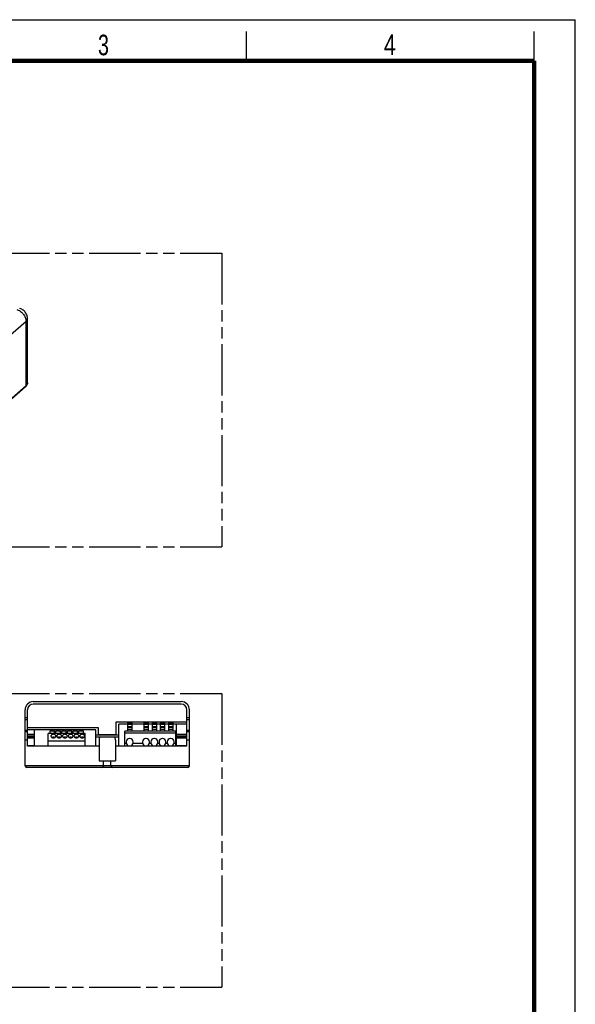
# Model space of a CAD drawing. Header units: millimetres. Extents: x 0 to 210, y 0 to 297.
# Tile 9 of 9: x 115 to 210, y 129 to 297. Entities that reach past the tile are written whole.
import ezdxf

# ---------------------------------------------------------------- set-up
doc = ezdxf.new("R2010")
doc.units = ezdxf.units.MM
doc.header["$LTSCALE"] = 19.36
doc.linetypes.add('PHANTOM', pattern=[0.8, 0.45, -0.05, 0.1, -0.05, 0.1, -0.05])
doc.layers.get('0').update_dxf_attribs({"linetype": 'CONTINUOUS'})
doc.layers.add('DEFAULT_3', color=7, linetype='PHANTOM')
doc.styles.add('TEXTSTYLE_2', font='txt', dxfattribs={"width": 0.75})

msp = doc.modelspace()

# ---------------------------------------------------------------- linework, layer by layer
at = {"color": 2, "linetype": 'Continuous'}
for p, q in [((0, 297), (210, 297)), ((210, 0), (210, 297)), ((154, 290), (154, 295)), ((203, 290), (203, 295))]:
    msp.add_line(p, q, dxfattribs=at)
at = {"color": 9, "linetype": 'Continuous'}
for p, q in [((116.43388, 245.57595), (88.79488, 221.63988)), ((116.43388, 234.68135), (116.43388, 245.57595)), ((116.68173, 246.03839), (116.68173, 246.03845)), ((85.90888, 208.24593), (116.43388, 234.68135)), ((116.67866, 178.05866), (116.25866, 178.05866)), ((144.25866, 178.05866), (143.83866, 178.05866)), ((116.67866, 177.76191), (116.25866, 177.76191)), ((133.69566, 177.1347), (134.43766, 177.1347)), ((136.49566, 177.1347), (137.23766, 177.1347)), ((137.89566, 177.1347), (138.63766, 177.1347)), ((139.29566, 177.1347), (140.03766, 177.1347)), ((140.69566, 177.1347), (141.43766, 177.1347)), ((144.25866, 177.76191), (143.83866, 177.76191)), ((116.67866, 175.94933), (116.25866, 175.94933)), ((117.85466, 175.2311), (116.67866, 175.2311)), ((117.85466, 174.95148), (116.67866, 174.95148)), ((116.67866, 174.82924), (117.85466, 174.82924)), ((116.67866, 174.66818), (117.85466, 174.66818)), ((132.21866, 175.12608), (128.29866, 175.12608)), ((141.86466, 175.49403), (133.26866, 175.49403)), ((143.83866, 175.2311), (142.07466, 175.2311)), ((143.83866, 174.95148), (142.07466, 174.95148)), ((142.07466, 174.82924), (143.83866, 174.82924)), ((142.07466, 174.66818), (143.83866, 174.66818)), ((144.25866, 175.94933), (143.83866, 175.94933)), ((116.67866, 174.28608), (116.25866, 174.28608)), ((116.67866, 173.359), (117.85466, 173.359)), ((142.07466, 173.359), (143.83866, 173.359)), ((144.25866, 174.28608), (143.83866, 174.28608)), ((144.25866, 169.91808), (116.25866, 169.91808))]:
    msp.add_line(p, q, dxfattribs=at)
at = {"color": 7, "linetype": 'Continuous'}
for p, q in [((116.68173, 235.14385), (116.68173, 246.03845)), ((85.87582, 208.09784), (116.35567, 234.49416)), ((116.35567, 234.49416), (116.43622, 234.57087)), ((116.43622, 234.57087), (116.50426, 234.6499)), ((117.65866, 180.83808), (142.85866, 180.83808)), ((142.85866, 180.41808), (117.65866, 180.41808)), ((116.25866, 169.91808), (116.25866, 179.43808)), ((116.67866, 173.27808), (116.67866, 179.43808)), ((143.83866, 173.27808), (143.83866, 179.43808)), ((144.25866, 169.91808), (144.25866, 179.43808)), ((116.67866, 176.44208), (128.71866, 176.44208)), ((128.71866, 176.44208), (128.71866, 175.26608)), ((131.79866, 175.26608), (131.79866, 177.42208)), ((131.79866, 177.42208), (143.83866, 177.42208)), ((132.21866, 173.27808), (132.21866, 177.00208)), ((133.69566, 177.00208), (132.21866, 177.00208)), ((133.69566, 177.28208), (134.43766, 177.28208)), ((133.69566, 177.28208), (133.69566, 175.82608)), ((133.69566, 177.02065), (134.43766, 177.02065)), ((133.69566, 176.60065), (134.43766, 176.60065)), ((133.69566, 176.51491), (134.43766, 176.51491)), ((133.69566, 176.16208), (134.43766, 176.16208)), ((134.43766, 177.28208), (134.43766, 175.82608)), ((136.49566, 177.00208), (134.43766, 177.00208)), ((136.49566, 177.28208), (137.23766, 177.28208)), ((136.49566, 177.28208), (136.49566, 175.82608)), ((136.49566, 177.02065), (137.23766, 177.02065)), ((136.49566, 176.60065), (137.23766, 176.60065)), ((136.49566, 176.51491), (137.23766, 176.51491)), ((136.49566, 176.16208), (137.23766, 176.16208)), ((137.23766, 177.28208), (137.23766, 175.82608)), ((137.89566, 177.00208), (137.23766, 177.00208)), ((137.89566, 177.28208), (138.63766, 177.28208)), ((137.89566, 177.28208), (137.89566, 175.82608)), ((137.89566, 177.02065), (138.63766, 177.02065)), ((137.89566, 176.60065), (138.63766, 176.60065)), ((137.89566, 176.51491), (138.63766, 176.51491)), ((137.89566, 176.16208), (138.63766, 176.16208)), ((138.63766, 177.28208), (138.63766, 175.82608)), ((139.29566, 177.00208), (138.63766, 177.00208)), ((139.29566, 177.28208), (140.03766, 177.28208)), ((139.29566, 177.28208), (139.29566, 175.82608)), ((139.29566, 177.02065), (140.03766, 177.02065)), ((139.29566, 176.60065), (140.03766, 176.60065)), ((139.29566, 176.51491), (140.03766, 176.51491)), ((139.29566, 176.16208), (140.03766, 176.16208)), ((140.03766, 177.28208), (140.03766, 175.82608)), ((140.69566, 177.00208), (140.03766, 177.00208)), ((140.69566, 177.28208), (141.43766, 177.28208)), ((140.69566, 177.28208), (140.69566, 175.82608)), ((140.69566, 177.02065), (141.43766, 177.02065)), ((140.69566, 176.60065), (141.43766, 176.60065)), ((140.69566, 176.51491), (141.43766, 176.51491)), ((140.69566, 176.16208), (141.43766, 176.16208)), ((141.43766, 177.28208), (141.43766, 175.82608)), ((143.83866, 177.00208), (141.43766, 177.00208)), ((142.07466, 173.27808), (142.07466, 177.00208)), ((116.67866, 175.68608), (116.25866, 175.68608)), ((128.29866, 176.02208), (116.67866, 176.02208)), ((117.85466, 173.27808), (117.85466, 176.02208)), ((120.17866, 173.27808), (120.17866, 175.39846)), ((126.47866, 175.39846), (120.17866, 175.39846)), ((120.54266, 175.39846), (120.54266, 175.84646)), ((120.54266, 175.84646), (121.29866, 175.84646)), ((121.29866, 175.39846), (121.29866, 175.84646)), ((121.52266, 175.39846), (121.52266, 175.84646)), ((121.52266, 175.84646), (122.27866, 175.84646)), ((122.27866, 175.39846), (122.27866, 175.84646)), ((122.50266, 175.39846), (122.50266, 175.84646)), ((122.50266, 175.84646), (123.25866, 175.84646)), ((123.25866, 175.39846), (123.25866, 175.84646)), ((123.48266, 175.39846), (123.48266, 175.84646)), ((123.48266, 175.84646), (124.23866, 175.84646)), ((124.23866, 175.39846), (124.23866, 175.84646)), ((124.46266, 175.39846), (124.46266, 175.84646)), ((124.46266, 175.84646), (125.21866, 175.84646)), ((125.21866, 175.39846), (125.21866, 175.84646)), ((125.44266, 175.39846), (125.44266, 175.84646)), ((125.44266, 175.84646), (126.19866, 175.84646)), ((126.19866, 175.39846), (126.19866, 175.84646)), ((126.47866, 173.27808), (126.47866, 175.39846)), ((128.29866, 173.27808), (128.29866, 176.02208)), ((128.29866, 174.84608), (132.21866, 174.84608)), ((128.71866, 175.26608), (131.79866, 175.26608)), ((141.86466, 175.82608), (133.26866, 175.82608)), ((133.26866, 173.27808), (133.26866, 175.82608)), ((134.09466, 174.55335), (134.03866, 174.55335)), ((136.89466, 174.55335), (136.83866, 174.55335)), ((138.29466, 174.55335), (138.23866, 174.55335)), ((139.69466, 174.55335), (139.63866, 174.55335)), ((141.09466, 174.55335), (141.03866, 174.55335)), ((141.86466, 175.82608), (141.86466, 173.27808)), ((144.25866, 175.68608), (143.83866, 175.68608)), ((128.85866, 173.27808), (116.67866, 173.27808)), ((126.47866, 174.09008), (120.17866, 174.09008)), ((128.85866, 174.30008), (128.85866, 170.75808)), ((131.65866, 174.30008), (131.65866, 170.75808)), ((143.83866, 173.27808), (131.65866, 173.27808)), ((133.49717, 173.71055), (133.26866, 173.71055)), ((133.47866, 173.99335), (133.47866, 173.85335)), ((134.03866, 173.29335), (134.09466, 173.29335)), ((136.29717, 173.71055), (134.63615, 173.71055)), ((134.65466, 173.85335), (134.65466, 173.99335)), ((136.27866, 173.99335), (136.27866, 173.85335)), ((136.83866, 173.29335), (136.89466, 173.29335)), ((137.69717, 173.71055), (137.43615, 173.71055)), ((137.45466, 173.85335), (137.45466, 173.99335)), ((137.67866, 173.99335), (137.67866, 173.85335)), ((138.23866, 173.29335), (138.29466, 173.29335)), ((139.09717, 173.71055), (138.83615, 173.71055)), ((138.85466, 173.85335), (138.85466, 173.99335)), ((139.07866, 173.99335), (139.07866, 173.85335)), ((139.63866, 173.29335), (139.69466, 173.29335)), ((140.49717, 173.71055), (140.23615, 173.71055)), ((140.25466, 173.85335), (140.25466, 173.99335)), ((140.47866, 173.99335), (140.47866, 173.85335)), ((141.03866, 173.29335), (141.09466, 173.29335)), ((141.86466, 173.71055), (141.63615, 173.71055)), ((141.65466, 173.85335), (141.65466, 173.99335)), ((143.97866, 169.63808), (116.53866, 169.63808)), ((128.85866, 170.75808), (131.65866, 170.75808)), ((129.62866, 169.91808), (129.62866, 170.75808)), ((130.88866, 169.91808), (130.88866, 170.75808))]:
    msp.add_line(p, q, dxfattribs=at)
at = {"color": 7, "linetype": 'Continuous', "const_width": 0.7}
for points in [[(7, 290), (203, 290)], [(203, 7), (203, 290)]]:
    msp.add_lwpolyline(points, dxfattribs=at)
at = {"color": 9, "linetype": 'Continuous'}
for points in [[(114.83173, 247.6406), (114.97137, 247.59419), (115.10994, 247.53595), (115.2464, 247.4663), (115.3797, 247.38579), (115.50883, 247.29503), (115.6328, 247.1947), (115.75068, 247.08557), (115.86157, 246.96848), (115.96462, 246.8443), (116.05905, 246.714), (116.14413, 246.57855), (116.21923, 246.43899), (116.28377, 246.29638), (116.33726, 246.15181), (116.37929, 246.00638), (116.40954, 245.86119), (116.42778, 245.71735), (116.43388, 245.57595)], [(116.43388, 245.57595), (116.5081, 245.64721), (116.56977, 245.72154), (116.61837, 245.79844), (116.65342, 245.87724), (116.67459, 245.95727), (116.68173, 246.03839)], [(116.68173, 235.14385), (116.67469, 235.06323), (116.65362, 234.98323), (116.61869, 234.90444), (116.57016, 234.82748), (116.5084, 234.75293), (116.43388, 234.68135)], [(116.43388, 234.68135), (116.43114, 234.64032), (116.42296, 234.60157), (116.40949, 234.56577), (116.39095, 234.53353), (116.36766, 234.5054), (116.35567, 234.49416)]]:
    msp.add_lwpolyline(points, dxfattribs=at)
at = {"color": 7, "linetype": 'Continuous'}
for points in [[(116.68173, 246.03839), (116.67987, 246.12141), (116.66596, 246.27953), (116.63849, 246.4361), (116.5976, 246.59001), (116.54346, 246.74022), (116.47633, 246.88569), (116.39657, 247.02525), (116.30468, 247.15779), (116.20122, 247.28223), (116.08687, 247.39754), (115.96241, 247.50271), (115.82871, 247.59683), (115.68681, 247.67898), (115.53781, 247.74841), (115.38298, 247.80441), (115.34486, 247.81587)], [(116.50426, 234.6499), (116.56028, 234.7305), (116.60503, 234.8123), (116.63899, 234.89458), (116.66286, 234.97738), (116.67706, 235.06082), (116.68173, 235.14385)], [(121.50866, 174.98104), (121.50552, 175.01709), (121.49645, 175.05211), (121.48134, 175.08634), (121.46055, 175.11905), (121.43429, 175.14973), (121.40303, 175.17798), (121.36715, 175.20332), (121.32725, 175.22545), (121.28383, 175.24398), (121.23759, 175.25872), (121.18916, 175.26937), (121.13928, 175.27586), (121.08866, 175.278), (121.03803, 175.27586), (120.98815, 175.26937), (120.93973, 175.25872), (120.89349, 175.24398), (120.85007, 175.22545), (120.81017, 175.20332), (120.77428, 175.17798), (120.74303, 175.14973), (120.71677, 175.11905), (120.69598, 175.08634), (120.68086, 175.05211), (120.6718, 175.01709), (120.66866, 174.98104)], [(120.66866, 174.98104), (120.6718, 174.94498), (120.68086, 174.90996), (120.69598, 174.87573), (120.71677, 174.84302), (120.74303, 174.81234), (120.77428, 174.7841), (120.81017, 174.75876), (120.85007, 174.73662), (120.89349, 174.71809), (120.93973, 174.70335), (120.98815, 174.69271), (121.03803, 174.68622), (121.08866, 174.68408), (121.13928, 174.68622), (121.18916, 174.69271), (121.23759, 174.70335), (121.28383, 174.71809), (121.32725, 174.73662), (121.36715, 174.75876), (121.40303, 174.7841), (121.43429, 174.81234), (121.46055, 174.84302), (121.48134, 174.87573), (121.49645, 174.90996), (121.50552, 174.94498), (121.50866, 174.98104)], [(121.31959, 174.73335), (121.29866, 174.74326), (121.24937, 174.76041), (121.19736, 174.77293), (121.14347, 174.78047), (121.08866, 174.78305), (121.03384, 174.78047), (120.97996, 174.77293), (120.92795, 174.76041), (120.87866, 174.74326), (120.85773, 174.73335)], [(122.48866, 174.98104), (122.48552, 175.01709), (122.47645, 175.05211), (122.46134, 175.08634), (122.44055, 175.11905), (122.41429, 175.14973), (122.38303, 175.17798), (122.34715, 175.20332), (122.30725, 175.22545), (122.26383, 175.24398), (122.21759, 175.25872), (122.16916, 175.26937), (122.11928, 175.27586), (122.06866, 175.278), (122.01803, 175.27586), (121.96815, 175.26937), (121.91973, 175.25872), (121.87349, 175.24398), (121.83007, 175.22545), (121.79017, 175.20332), (121.75428, 175.17798), (121.72303, 175.14973), (121.69677, 175.11905), (121.67598, 175.08634), (121.66086, 175.05211), (121.6518, 175.01709), (121.64866, 174.98104)], [(121.64866, 174.98104), (121.6518, 174.94498), (121.66086, 174.90996), (121.67598, 174.87573), (121.69677, 174.84302), (121.72303, 174.81234), (121.75428, 174.7841), (121.79017, 174.75876), (121.83007, 174.73662), (121.87349, 174.71809), (121.91973, 174.70335), (121.96815, 174.69271), (122.01803, 174.68622), (122.06866, 174.68408), (122.11928, 174.68622), (122.16916, 174.69271), (122.21759, 174.70335), (122.26383, 174.71809), (122.30725, 174.73662), (122.34715, 174.75876), (122.38303, 174.7841), (122.41429, 174.81234), (122.44055, 174.84302), (122.46134, 174.87573), (122.47645, 174.90996), (122.48552, 174.94498), (122.48866, 174.98104)], [(122.29959, 174.73335), (122.27866, 174.74326), (122.22937, 174.76041), (122.17736, 174.77293), (122.12347, 174.78047), (122.06866, 174.78305), (122.01384, 174.78047), (121.95996, 174.77293), (121.90795, 174.76041), (121.85866, 174.74326), (121.83773, 174.73335)], [(123.46866, 174.98104), (123.46552, 175.01709), (123.45645, 175.05211), (123.44134, 175.08634), (123.42055, 175.11905), (123.39429, 175.14973), (123.36303, 175.17798), (123.32715, 175.20332), (123.28725, 175.22545), (123.24383, 175.24398), (123.19759, 175.25872), (123.14916, 175.26937), (123.09928, 175.27586), (123.04866, 175.278), (122.99803, 175.27586), (122.94815, 175.26937), (122.89973, 175.25872), (122.85349, 175.24398), (122.81007, 175.22545), (122.77017, 175.20332), (122.73428, 175.17798), (122.70303, 175.14973), (122.67677, 175.11905), (122.65598, 175.08634), (122.64086, 175.05211), (122.6318, 175.01709), (122.62866, 174.98104)], [(122.62866, 174.98104), (122.6318, 174.94498), (122.64086, 174.90996), (122.65598, 174.87573), (122.67677, 174.84302), (122.70303, 174.81234), (122.73428, 174.7841), (122.77017, 174.75876), (122.81007, 174.73662), (122.85349, 174.71809), (122.89973, 174.70335), (122.94815, 174.69271), (122.99803, 174.68622), (123.04866, 174.68408), (123.09928, 174.68622), (123.14916, 174.69271), (123.19759, 174.70335), (123.24383, 174.71809), (123.28725, 174.73662), (123.32715, 174.75876), (123.36303, 174.7841), (123.39429, 174.81234), (123.42055, 174.84302), (123.44134, 174.87573), (123.45645, 174.90996), (123.46552, 174.94498), (123.46866, 174.98104)], [(123.27959, 174.73335), (123.25866, 174.74326), (123.20937, 174.76041), (123.15736, 174.77293), (123.10347, 174.78047), (123.04866, 174.78305), (122.99384, 174.78047), (122.93996, 174.77293), (122.88795, 174.76041), (122.83866, 174.74326), (122.81773, 174.73335)], [(124.44866, 174.98104), (124.44552, 175.01709), (124.43645, 175.05211), (124.42134, 175.08634), (124.40055, 175.11905), (124.37429, 175.14973), (124.34303, 175.17798), (124.30715, 175.20332), (124.26725, 175.22545), (124.22383, 175.24398), (124.17759, 175.25872), (124.12916, 175.26937), (124.07928, 175.27586), (124.02866, 175.278), (123.97803, 175.27586), (123.92815, 175.26937), (123.87973, 175.25872), (123.83349, 175.24398), (123.79007, 175.22545), (123.75017, 175.20332), (123.71428, 175.17798), (123.68303, 175.14973), (123.65677, 175.11905), (123.63598, 175.08634), (123.62086, 175.05211), (123.6118, 175.01709), (123.60866, 174.98104)], [(123.60866, 174.98104), (123.6118, 174.94498), (123.62086, 174.90996), (123.63598, 174.87573), (123.65677, 174.84302), (123.68303, 174.81234), (123.71428, 174.7841), (123.75017, 174.75876), (123.79007, 174.73662), (123.83349, 174.71809), (123.87973, 174.70335), (123.92815, 174.69271), (123.97803, 174.68622), (124.02866, 174.68408), (124.07928, 174.68622), (124.12916, 174.69271), (124.17759, 174.70335), (124.22383, 174.71809), (124.26725, 174.73662), (124.30715, 174.75876), (124.34303, 174.7841), (124.37429, 174.81234), (124.40055, 174.84302), (124.42134, 174.87573), (124.43645, 174.90996), (124.44552, 174.94498), (124.44866, 174.98104)], [(124.25959, 174.73335), (124.23866, 174.74326), (124.18937, 174.76041), (124.13736, 174.77293), (124.08347, 174.78047), (124.02866, 174.78305), (123.97384, 174.78047), (123.91996, 174.77293), (123.86795, 174.76041), (123.81866, 174.74326), (123.79773, 174.73335)], [(125.42866, 174.98104), (125.42552, 175.01709), (125.41645, 175.05211), (125.40134, 175.08634), (125.38055, 175.11905), (125.35429, 175.14973), (125.32303, 175.17798), (125.28715, 175.20332), (125.24725, 175.22545), (125.20383, 175.24398), (125.15759, 175.25872), (125.10916, 175.26937), (125.05928, 175.27586), (125.00866, 175.278), (124.95803, 175.27586), (124.90815, 175.26937), (124.85973, 175.25872), (124.81349, 175.24398), (124.77007, 175.22545), (124.73017, 175.20332), (124.69428, 175.17798), (124.66303, 175.14973), (124.63677, 175.11905), (124.61598, 175.08634), (124.60086, 175.05211), (124.5918, 175.01709), (124.58866, 174.98104)], [(124.58866, 174.98104), (124.5918, 174.94498), (124.60086, 174.90996), (124.61598, 174.87573), (124.63677, 174.84302), (124.66303, 174.81234), (124.69428, 174.7841), (124.73017, 174.75876), (124.77007, 174.73662), (124.81349, 174.71809), (124.85973, 174.70335), (124.90815, 174.69271), (124.95803, 174.68622), (125.00866, 174.68408), (125.05928, 174.68622), (125.10916, 174.69271), (125.15759, 174.70335), (125.20383, 174.71809), (125.24725, 174.73662), (125.28715, 174.75876), (125.32303, 174.7841), (125.35429, 174.81234), (125.38055, 174.84302), (125.40134, 174.87573), (125.41645, 174.90996), (125.42552, 174.94498), (125.42866, 174.98104)], [(125.23959, 174.73335), (125.21866, 174.74326), (125.16937, 174.76041), (125.11736, 174.77293), (125.06347, 174.78047), (125.00866, 174.78305), (124.95384, 174.78047), (124.89996, 174.77293), (124.84795, 174.76041), (124.79866, 174.74326), (124.77773, 174.73335)], [(126.40866, 174.98104), (126.40552, 175.01709), (126.39645, 175.05211), (126.38134, 175.08634), (126.36055, 175.11905), (126.33429, 175.14973), (126.30303, 175.17798), (126.26715, 175.20332), (126.22725, 175.22545), (126.18383, 175.24398), (126.13759, 175.25872), (126.08916, 175.26937), (126.03928, 175.27586), (125.98866, 175.278), (125.93803, 175.27586), (125.88815, 175.26937), (125.83973, 175.25872), (125.79349, 175.24398), (125.75007, 175.22545), (125.71017, 175.20332), (125.67428, 175.17798), (125.64303, 175.14973), (125.61677, 175.11905), (125.59598, 175.08634), (125.58086, 175.05211), (125.5718, 175.01709), (125.56866, 174.98104)], [(125.56866, 174.98104), (125.5718, 174.94498), (125.58086, 174.90996), (125.59598, 174.87573), (125.61677, 174.84302), (125.64303, 174.81234), (125.67428, 174.7841), (125.71017, 174.75876), (125.75007, 174.73662), (125.79349, 174.71809), (125.83973, 174.70335), (125.88815, 174.69271), (125.93803, 174.68622), (125.98866, 174.68408), (126.03928, 174.68622), (126.08916, 174.69271), (126.13759, 174.70335), (126.18383, 174.71809), (126.22725, 174.73662), (126.26715, 174.75876), (126.30303, 174.7841), (126.33429, 174.81234), (126.36055, 174.84302), (126.38134, 174.87573), (126.39645, 174.90996), (126.40552, 174.94498), (126.40866, 174.98104)], [(126.21959, 174.73335), (126.19866, 174.74326), (126.14937, 174.76041), (126.09736, 174.77293), (126.04347, 174.78047), (125.98866, 174.78305), (125.93384, 174.78047), (125.87996, 174.77293), (125.82795, 174.76041), (125.77866, 174.74326), (125.75773, 174.73335)]]:
    msp.add_lwpolyline(points, dxfattribs=at)
for centre, radius, start, end in [((117.65866, 179.43808), 1.4, 90, 180), ((117.65866, 179.43808), 0.98, 90, 180), ((142.85866, 179.43808), 1.4, 0, 90), ((142.85866, 179.43808), 0.98, 0, 90), ((134.03866, 173.99335), 0.56, 90, 180), ((134.09466, 173.99335), 0.56, 0, 90), ((136.83866, 173.99335), 0.56, 90, 180), ((136.89466, 173.99335), 0.56, 0, 90), ((138.23866, 173.99335), 0.56, 90, 180), ((138.29466, 173.99335), 0.56, 0, 90), ((139.63866, 173.99335), 0.56, 90, 180), ((139.69466, 173.99335), 0.56, 0, 90), ((141.03866, 173.99335), 0.56, 90, 180), ((141.09466, 173.99335), 0.56, 0, 90), ((134.03866, 173.85335), 0.56, 180, 270), ((134.09466, 173.85335), 0.56, 270, 360), ((136.83866, 173.85335), 0.56, 180, 270), ((136.89466, 173.85335), 0.56, 270, 360), ((138.23866, 173.85335), 0.56, 180, 270), ((138.29466, 173.85335), 0.56, 270, 360), ((139.63866, 173.85335), 0.56, 180, 270), ((139.69466, 173.85335), 0.56, 270, 360), ((141.03866, 173.85335), 0.56, 180, 270), ((141.09466, 173.85335), 0.56, 270, 360), ((116.53866, 169.91808), 0.28, 180, 270), ((129.34866, 169.91808), 0.28, 270, 360), ((131.16866, 169.91808), 0.28, 180, 270), ((143.97866, 169.91808), 0.28, 270, 360)]:
    msp.add_arc(centre, radius, start, end, dxfattribs=at)
for start_param, end_param in [(1.170164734, 1.570796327), (-1.570796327, -1.170164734)]:
    msp.add_ellipse((130.25866, 174.30008), major_axis=(0, 1.4), ratio=1, start_param=start_param, end_param=end_param, dxfattribs=at)
at = {"layer": 'DEFAULT_3', "color": 91, "linetype": 'PHANTOM', "true_color": 0x80ff80}
for p, q in [((49.75712, 257.21518), (149.75712, 257.21518)), ((149.75712, 257.21518), (149.75712, 207.21518)), ((49.75712, 207.21518), (149.75712, 207.21518)), ((49.75712, 182.21518), (149.75712, 182.21518)), ((149.75712, 182.21518), (149.75712, 132.21518)), ((49.75712, 132.21518), (149.75712, 132.21518))]:
    msp.add_line(p, q, dxfattribs=at)

# ---------------------------------------------------------------- texts
at = {"color": 5, "linetype": 'Continuous', "style": 'TEXTSTYLE_2'}
for s, width, p in [('3', 0.714286, (128.68391, 290.94286)), ('4', 0.785714, (177.38314, 290.99105))]:
    msp.add_text(s, height=3.5, dxfattribs=dict(at, width=width)).set_placement(p)

doc.saveas('drawing.dxf')
